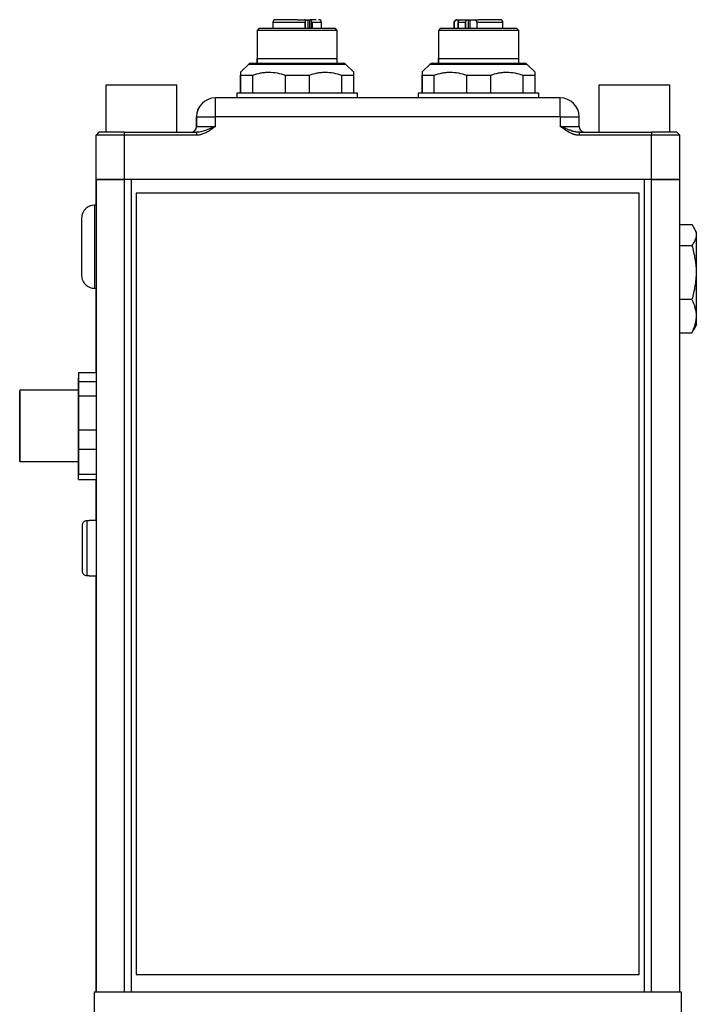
# Model space of a CAD drawing. Header units: inches. Extents: x 7.1 to 31.8, y 2.5 to 19.3.
# Tile 6 of 12: x 12.9 to 17.4, y 8 to 14.6. Entities that reach past the tile are written whole.
import ezdxf

# ---------------------------------------------------------------- set-up
doc = ezdxf.new("R2010")
doc.units = ezdxf.units.IN
doc.header["$MEASUREMENT"] = 0

msp = doc.modelspace()

# ---------------------------------------------------------------- linework, layer by layer
at = {"color": 7, "linetype": 'Continuous', "lineweight": 25}
for p, q in [((14.5701, 14.5408), (14.5701, 14.5014)), ((14.7845, 14.5408), (14.5701, 14.5408)), ((14.7795, 14.5605), (14.8037, 14.5605)), ((14.7845, 14.5014), (14.7845, 14.5408)), ((14.7871, 14.5014), (14.7871, 14.5533)), ((14.8037, 14.5605), (14.8144, 14.5605)), ((14.8037, 14.5014), (14.8037, 14.5605)), ((14.8144, 14.5605), (14.8174, 14.5605)), ((14.8144, 14.5014), (14.8144, 14.5605)), ((14.8247, 14.5533), (14.8247, 14.5014)), ((14.8929, 14.5408), (14.8306, 14.5408)), ((14.8306, 14.5408), (14.8306, 14.5014)), ((14.8719, 14.5605), (14.8726, 14.5605)), ((14.8929, 14.5014), (14.8929, 14.5408)), ((15.7701, 14.5408), (15.7701, 14.5014)), ((15.7705, 14.5408), (15.7701, 14.5408)), ((15.7705, 14.5014), (15.7705, 14.5408)), ((15.7942, 14.5605), (15.8094, 14.5605)), ((15.7962, 14.5369), (15.7962, 14.5014)), ((15.8425, 14.5408), (15.7968, 14.5408)), ((15.7968, 14.5014), (15.7968, 14.5408)), ((15.8425, 14.5408), (15.8425, 14.5014)), ((15.8475, 14.5014), (15.8475, 14.5514)), ((15.8595, 14.5605), (15.8647, 14.5605)), ((15.8647, 14.5605), (15.8758, 14.5605)), ((15.8647, 14.5014), (15.8647, 14.5605)), ((15.8758, 14.5605), (15.8962, 14.5605)), ((15.8758, 14.5014), (15.8758, 14.5605)), ((15.9199, 14.5408), (15.9199, 14.5014)), ((16.0929, 14.5408), (15.9199, 14.5408)), ((16.0929, 14.5014), (16.0929, 14.5408)), ((14.4775, 14.5014), (14.4657, 14.4896)), ((14.4657, 14.4896), (14.4657, 14.3046)), ((14.9972, 14.4896), (14.4657, 14.4896)), ((14.9854, 14.5014), (14.4775, 14.5014)), ((14.9972, 14.4896), (14.9854, 14.5014)), ((14.9972, 14.3046), (14.9972, 14.4896)), ((15.6775, 14.5014), (15.6657, 14.4896)), ((15.6657, 14.4896), (15.6657, 14.3046)), ((16.1972, 14.4896), (15.6657, 14.4896)), ((16.1854, 14.5014), (15.6775, 14.5014)), ((16.1972, 14.4896), (16.1854, 14.5014)), ((16.1972, 14.3046), (16.1972, 14.4896)), ((14.4657, 14.3046), (14.9972, 14.3046)), ((15.6657, 14.3046), (16.1972, 14.3046)), ((14.4108, 14.2663), (14.3572, 14.2127)), ((14.4108, 14.2663), (15.0522, 14.2663)), ((15.1058, 14.2127), (15.0522, 14.2663)), ((15.6108, 14.2663), (15.5572, 14.2127)), ((15.6108, 14.2663), (15.9315, 14.2663)), ((15.9315, 14.2663), (16.2522, 14.2663)), ((16.3058, 14.2127), (16.2522, 14.2663)), ((14.3575, 14.1933), (14.4381, 14.1933)), ((14.3575, 14.1933), (14.3575, 14.0752)), ((14.3575, 14.0752), (14.3575, 14.1933)), ((14.4381, 14.0752), (14.4381, 14.1933)), ((14.651, 14.1933), (14.651, 14.0752)), ((14.651, 14.1933), (14.8121, 14.1933)), ((14.8121, 14.0752), (14.8121, 14.1933)), ((15.025, 14.1933), (15.1055, 14.1933)), ((15.025, 14.1933), (15.025, 14.0752)), ((15.1055, 14.0752), (15.1055, 14.1933)), ((15.5575, 14.1933), (15.6381, 14.1933)), ((15.5575, 14.1933), (15.5575, 14.0752)), ((15.5575, 14.0752), (15.5575, 14.1933)), ((15.6381, 14.0752), (15.6381, 14.1933)), ((15.851, 14.1933), (16.0121, 14.1933)), ((15.851, 14.1933), (15.851, 14.0752)), ((16.0121, 14.0752), (16.0121, 14.1933)), ((16.225, 14.1933), (16.3055, 14.1933)), ((16.225, 14.1933), (16.225, 14.0752)), ((16.3055, 14.0752), (16.3055, 14.1933)), ((13.466, 14.1277), (13.466, 13.8152)), ((13.4662, 14.1277), (13.466, 14.1277)), ((13.4662, 14.1277), (13.4662, 13.8152)), ((13.7006, 14.1277), (13.4662, 14.1277)), ((13.935, 14.1277), (13.7006, 14.1277)), ((13.935, 13.8152), (13.935, 14.1277)), ((14.3315, 14.0752), (14.3315, 14.0432)), ((14.362, 14.0752), (14.3315, 14.0752)), ((15.1315, 14.0752), (14.362, 14.0752)), ((15.1315, 14.0432), (15.1315, 14.0752)), ((15.5315, 14.0752), (15.5315, 14.0432)), ((15.562, 14.0752), (15.5315, 14.0752)), ((16.3315, 14.0752), (15.562, 14.0752)), ((16.3315, 14.0432), (16.3315, 14.0752)), ((16.728, 14.1277), (16.728, 13.8152)), ((16.7282, 14.1277), (16.728, 14.1277)), ((16.7282, 14.1277), (16.7282, 13.8152)), ((16.9626, 14.1277), (16.7282, 14.1277)), ((17.197, 14.1277), (16.9626, 14.1277)), ((17.197, 13.8152), (17.197, 14.1277)), ((14.1904, 14.0432), (14.1906, 14.0432)), ((16.4726, 14.0432), (14.1906, 14.0432)), ((14.0654, 13.8546), (14.0654, 13.9182)), ((14.0654, 13.9182), (14.0656, 13.9182)), ((14.0656, 13.9182), (14.0656, 13.8546)), ((14.0656, 13.9182), (14.1906, 13.9182)), ((14.1906, 13.8546), (14.1906, 13.9182)), ((16.4726, 13.9182), (14.1906, 13.9182)), ((16.4726, 13.9182), (16.4726, 13.8546)), ((16.4726, 13.9182), (16.5976, 13.9182)), ((16.5976, 13.8546), (16.5976, 13.9182)), ((13.4004, 13.7955), (13.4201, 13.8152)), ((13.4203, 13.8152), (13.4006, 13.7955)), ((13.4201, 13.8152), (13.4203, 13.8152)), ((13.5881, 13.8152), (13.4203, 13.8152)), ((13.5881, 13.7955), (13.5881, 13.8152)), ((13.5881, 13.8152), (14.0644, 13.8152)), ((14.0644, 13.8152), (14.0644, 13.7955)), ((14.0654, 13.8546), (14.0656, 13.8546)), ((14.0656, 13.8546), (14.1906, 13.8546)), ((16.4726, 13.8546), (16.5976, 13.8546)), ((16.5988, 13.7955), (16.5988, 13.8152)), ((16.5988, 13.8152), (17.0751, 13.8152)), ((17.0751, 13.8152), (17.0751, 13.7955)), ((17.2429, 13.8152), (17.0751, 13.8152)), ((17.2626, 13.7955), (17.2429, 13.8152)), ((13.4006, 13.7955), (13.4004, 13.7955)), ((13.4004, 13.5022), (13.4004, 13.7955)), ((13.5881, 13.7955), (13.4006, 13.7955)), ((13.4006, 13.5022), (13.4006, 13.7955)), ((13.5881, 13.5022), (13.5881, 13.7955)), ((14.0644, 13.7955), (13.5881, 13.7955)), ((17.0751, 13.7955), (16.5988, 13.7955)), ((17.0751, 13.5022), (17.0751, 13.7955)), ((17.2626, 13.7955), (17.0751, 13.7955)), ((17.2626, 13.5022), (17.2626, 13.7955)), ((13.4006, 13.5022), (13.4004, 13.5022)), ((13.4004, 13.3332), (13.4004, 13.5022)), ((13.4004, 13.3332), (13.4004, 13.5022)), ((13.4004, 13.5022), (13.4004, 13.5022)), ((13.5881, 13.5022), (13.4006, 13.5022)), ((13.4006, 13.5022), (13.4006, 8.1272)), ((13.4006, 13.5022), (13.5886, 13.5022)), ((13.4006, 13.5022), (13.4006, 8.1272)), ((13.4006, 13.5022), (13.4006, 13.5022)), ((17.0751, 13.5022), (13.5881, 13.5022)), ((13.5886, 8.1272), (13.5886, 13.5022)), ((13.6351, 13.5022), (13.5886, 13.5022)), ((13.6351, 8.1272), (13.6351, 13.5022)), ((17.0281, 13.5022), (17.0281, 8.1272)), ((17.0746, 13.5022), (17.0281, 13.5022)), ((17.0281, 13.5022), (17.0281, 8.1272)), ((17.0746, 13.5022), (17.0746, 8.1272)), ((17.0746, 13.5022), (17.2626, 13.5022)), ((17.2626, 13.5022), (17.0751, 13.5022)), ((17.2626, 8.1272), (17.2626, 13.5022)), ((16.9951, 13.4122), (13.6651, 13.4122)), ((13.6651, 13.4122), (13.6651, 8.2422)), ((13.6651, 13.4122), (13.6651, 13.4122)), ((13.6651, 13.4122), (13.6651, 8.2422)), ((16.9951, 8.2422), (16.9951, 13.4122)), ((13.3354, 13.313), (13.3354, 13.3126)), ((13.4006, 13.3332), (13.3904, 13.3332)), ((13.3904, 13.3332), (13.3904, 12.7832)), ((17.2626, 13.205), (17.3431, 13.205)), ((17.3725, 13.1572), (17.3558, 13.1861)), ((17.2626, 13.0669), (17.3432, 13.0669)), ((13.3354, 12.8039), (13.3354, 12.8034)), ((13.3904, 12.7832), (13.4006, 12.7832)), ((13.4004, 12.2262), (13.4004, 12.7832)), ((13.4004, 12.2262), (13.4004, 12.7832)), ((17.3432, 12.7092), (17.2626, 12.7092)), ((17.3431, 12.4895), (17.3546, 12.509)), ((17.3558, 12.5083), (17.3725, 12.5372)), ((17.2626, 12.4895), (17.3431, 12.4895)), ((13.2854, 12.1082), (13.2855, 12.1922)), ((13.2855, 12.2262), (13.2855, 12.1654)), ((13.2855, 12.2262), (13.4006, 12.2262)), ((13.4006, 12.1654), (13.2855, 12.1654)), ((13.2855, 12.1082), (12.8955, 12.1082)), ((13.2855, 12.0724), (13.2855, 11.8455)), ((13.2855, 12.0724), (13.4006, 12.0724)), ((12.8955, 11.9708), (12.8955, 11.9708)), ((12.8955, 11.9408), (12.8955, 11.9408)), ((12.8955, 11.8037), (12.8955, 11.8037)), ((13.4006, 11.8455), (13.2855, 11.8455)), ((12.8955, 11.7737), (12.8955, 11.7737)), ((12.8955, 11.7225), (12.8955, 11.7225)), ((13.2855, 11.7184), (13.4006, 11.7184)), ((13.2855, 11.7184), (13.2855, 11.5523)), ((12.8955, 11.6362), (13.2855, 11.6362)), ((13.2855, 11.5182), (13.2855, 11.5791)), ((13.4006, 11.5523), (13.2855, 11.5523)), ((13.2855, 11.5182), (13.4006, 11.5182)), ((13.4004, 11.247), (13.4004, 11.5182)), ((13.4004, 11.247), (13.4004, 11.5182)), ((13.3389, 11.2453), (13.3389, 10.8832)), ((13.3554, 11.2453), (13.3389, 11.2453)), ((13.4006, 11.247), (13.3554, 11.247)), ((13.3554, 11.247), (13.3554, 11.2453)), ((13.3389, 10.8832), (13.3554, 10.8832)), ((13.3554, 10.8832), (13.3554, 10.8815)), ((13.3554, 10.8815), (13.4006, 10.8815)), ((13.4004, 8.1272), (13.4004, 10.8815)), ((13.4004, 8.1272), (13.4004, 10.8815)), ((13.6651, 8.2422), (16.9951, 8.2422)), ((13.6651, 8.2422), (13.6651, 8.2422)), ((13.3896, 6.1784), (13.3896, 8.1272)), ((13.3896, 8.1272), (17.2714, 8.1272)), ((17.2714, 8.1272), (17.2714, 6.1784))]:
    msp.add_line(p, q, dxfattribs=at)
at = {"color": 7, "linetype": 'Continuous', "lineweight": 25, "flags": 128}
for points in [[(16.4726, 13.9182), (16.4726, 13.9426), (16.4726, 13.9661), (16.4726, 13.9877), (16.4726, 14.0066), (16.4726, 14.0222), (16.4726, 14.0337), (16.4726, 14.0408), (16.4726, 14.0432)], [(17.3725, 13.1572), (17.3725, 13.1563), (17.3725, 13.1487), (17.3725, 13.1336), (17.3725, 13.1116), (17.3725, 13.083), (17.3725, 13.0486), (17.3725, 13.0092), (17.3725, 12.9659), (17.3725, 12.9196), (17.3725, 12.8716), (17.3725, 12.8229), (17.3725, 12.7749), (17.3725, 12.7286)], [(17.3725, 12.7286), (17.3725, 12.6853), (17.3725, 12.6459), (17.3725, 12.6115), (17.3725, 12.5829), (17.3725, 12.5608), (17.3725, 12.5458), (17.3725, 12.5382), (17.3725, 12.5372)], [(13.2855, 12.1654), (13.2855, 12.1558), (13.2855, 12.1455), (13.2855, 12.1347), (13.2855, 12.1233), (13.2855, 12.1113), (13.2855, 12.0988), (13.2855, 12.0858), (13.2855, 12.0724)], [(12.8954, 11.8722), (12.8954, 11.9144), (12.8954, 11.9552), (12.8955, 11.9933), (12.8955, 12.0275), (12.8955, 12.0567), (12.8955, 12.0801), (12.8955, 12.0967), (12.8955, 12.1061), (12.8955, 12.108), (12.8955, 12.1023), (12.8955, 12.0892), (12.8955, 12.0692), (12.8955, 12.0428), (12.8955, 12.011), (12.8955, 11.9746), (12.8955, 11.935), (12.8955, 11.8934), (12.8955, 11.8511), (12.8955, 11.8094), (12.8955, 11.7698), (12.8955, 11.7335), (12.8955, 11.7017), (12.8955, 11.6753), (12.8955, 11.6552), (12.8955, 11.6422), (12.8955, 11.6365), (12.8955, 11.6384), (12.8955, 11.6478), (12.8955, 11.6644), (12.8955, 11.6877), (12.8955, 11.717), (12.8955, 11.7512), (12.8954, 11.7893), (12.8954, 11.8301), (12.8954, 11.8722)], [(13.2855, 11.6362), (13.2855, 11.6365), (13.2855, 11.6422), (13.2855, 11.6552), (13.2855, 11.6753), (13.2855, 11.7017), (13.2855, 11.7335), (13.2855, 11.7698), (13.2855, 11.8094), (13.2855, 11.8511), (13.2855, 11.8934), (13.2855, 11.935), (13.2855, 11.9746), (13.2855, 12.011), (13.2855, 12.0428), (13.2855, 12.0692), (13.2855, 12.0892), (13.2855, 12.1023), (13.2855, 12.108), (13.2855, 12.1082)], [(12.8955, 11.695), (12.8955, 11.7048), (12.8955, 11.7217), (12.8955, 11.7448), (12.8955, 11.7733), (12.8955, 11.8059), (12.8955, 11.8413), (12.8955, 11.878), (12.8955, 11.9145), (12.8955, 11.9492), (12.8955, 11.9807), (12.8955, 12.0076), (12.8955, 12.0288), (12.8955, 12.0435), (12.8955, 12.051), (12.8955, 12.051), (12.8955, 12.0435), (12.8955, 12.0288), (12.8955, 12.0076), (12.8955, 11.9807), (12.8955, 11.9492), (12.8955, 11.9145), (12.8955, 11.878), (12.8955, 11.8413), (12.8955, 11.8059), (12.8955, 11.7733), (12.8955, 11.7448), (12.8955, 11.7217), (12.8955, 11.7048), (12.8955, 11.695)], [(12.8955, 11.9558), (12.8955, 11.9501), (12.8955, 11.9452), (12.8955, 11.9419), (12.8955, 11.9408), (12.8955, 11.9419), (12.8955, 11.9452), (12.8955, 11.9501), (12.8955, 11.9558), (12.8955, 11.9615), (12.8955, 11.9664), (12.8955, 11.9697), (12.8955, 11.9708), (12.8955, 11.9697), (12.8955, 11.9664), (12.8955, 11.9615), (12.8955, 11.9558)], [(12.8955, 11.9558), (12.8955, 11.9501), (12.8955, 11.9452), (12.8955, 11.9419), (12.8955, 11.9408), (12.8955, 11.9419), (12.8955, 11.9452), (12.8955, 11.9501), (12.8955, 11.9558), (12.8955, 11.9615), (12.8955, 11.9664), (12.8955, 11.9697), (12.8955, 11.9708), (12.8955, 11.9697), (12.8955, 11.9664), (12.8955, 11.9615), (12.8955, 11.9558)], [(12.8955, 11.7887), (12.8955, 11.7829), (12.8955, 11.7781), (12.8955, 11.7748), (12.8955, 11.7737), (12.8955, 11.7748), (12.8955, 11.7781), (12.8955, 11.7829), (12.8955, 11.7887), (12.8955, 11.7944), (12.8955, 11.7993), (12.8955, 11.8025), (12.8955, 11.8037), (12.8955, 11.8025), (12.8955, 11.7993), (12.8955, 11.7944), (12.8955, 11.7887)], [(12.8955, 11.7887), (12.8955, 11.7829), (12.8955, 11.7781), (12.8955, 11.7748), (12.8955, 11.7737), (12.8955, 11.7748), (12.8955, 11.7781), (12.8955, 11.7829), (12.8955, 11.7887), (12.8955, 11.7944), (12.8955, 11.7993), (12.8955, 11.8025), (12.8955, 11.8037), (12.8955, 11.8025), (12.8955, 11.7993), (12.8955, 11.7944), (12.8955, 11.7887)], [(13.2855, 11.8455), (13.2855, 11.829), (13.2855, 11.8127), (13.2855, 11.7964), (13.2855, 11.7804), (13.2855, 11.7645), (13.2855, 11.7489), (13.2855, 11.7335), (13.2855, 11.7184)], [(12.8955, 11.695), (12.8955, 11.7057), (12.8955, 11.7146), (12.8955, 11.7205), (12.8955, 11.7225), (12.8955, 11.7205), (12.8955, 11.7146), (12.8955, 11.7057), (12.8955, 11.695)], [(13.2855, 11.5791), (13.2855, 11.5887), (13.2854, 11.5989), (13.2854, 11.6098), (13.2854, 11.6212), (13.2854, 11.6332), (13.2854, 11.6362)]]:
    msp.add_lwpolyline(points, dxfattribs=at)
at = {"color": 7, "linetype": 'Continuous', "lineweight": 25}
for centre, radius, start, end in [((14.5898, 14.5408), 0.0197, 90, 180), ((14.8732, 14.5408), 0.0197, 0, 90), ((15.7898, 14.5408), 0.0197, 90, 180), ((16.0732, 14.5408), 0.0197, 360, 90), ((14.4247, 14.2524), 0.0197, 90, 135), ((15.0383, 14.2524), 0.0197, 45, 90), ((15.6247, 14.2524), 0.0197, 90, 135), ((16.2383, 14.2524), 0.0197, 45, 90), ((14.1904, 13.9182), 0.125, 90, 180), ((14.1906, 13.9182), 0.125, 90, 180), ((-206.7365, 13.9495), 220.9271, 359.991896, 0.024313), ((16.4726, 13.9182), 0.125, 360, 90), ((14.0261, 13.8546), 0.0394, 270, 0), ((14.0262, 13.8546), 0.0394, 270, 0), ((16.637, 13.8546), 0.0394, 180, 270), ((13.3904, 13.2482), 0.085, 90, 130.32022), ((13.3904, 12.8682), 0.085, 229.67978, 270), ((51.9896, 12.1888), 38.7042, 179.94456, 179.99495), ((-25.4187, 11.5557), 38.7042, 359.94456, 359.99495)]:
    msp.add_arc(centre, radius, start, end, dxfattribs=at)
for points in [[(14.7315, 14.5605), (14.6533, 14.5605), (14.5898, 14.5605), (14.5898, 14.5605)], [(14.7866, 14.5533), (14.7848, 14.5578), (14.7821, 14.5605), (14.7793, 14.5605)], [(14.7866, 14.5533), (14.787, 14.5525), (14.7871, 14.5515), (14.7871, 14.5506)], [(14.8174, 14.5605), (14.8202, 14.5605), (14.8229, 14.5578), (14.8247, 14.5533)], [(15.7962, 14.5458), (15.7962, 14.5477), (15.7965, 14.5496), (15.7973, 14.5514)], [(15.7968, 14.5408), (15.7964, 14.5424), (15.7962, 14.5441), (15.7962, 14.5458)], [(15.8094, 14.5605), (15.8046, 14.5605), (15.8, 14.5571), (15.7973, 14.5514)], [(15.8475, 14.5514), (15.8501, 14.5571), (15.8547, 14.5605), (15.8595, 14.5605)]]:
    msp.add_open_spline(points, degree=3, dxfattribs=at)
for points, knots in [([(14.7315, 14.5605), (14.7338, 14.5605), (14.7385, 14.5605), (14.7455, 14.5605), (14.7524, 14.5605), (14.7592, 14.5605), (14.766, 14.5605), (14.7727, 14.5605), (14.7771, 14.5605), (14.7793, 14.5605)], [0, 0, 0, 0, 0.143727, 0.286586, 0.42892, 0.57108, 0.713414, 0.856273, 1, 1, 1, 1]), ([(14.7845, 14.5408), (14.7849, 14.5418), (14.7855, 14.5434), (14.7864, 14.546), (14.787, 14.5483), (14.7871, 14.5498), (14.7871, 14.5506)], [0, 0, 0, 0, 0.294514, 0.501281, 0.772683, 1, 1, 1, 1]), ([(14.8567, 14.5605), (14.8534, 14.5605), (14.8444, 14.5605), (14.8278, 14.5605), (14.8174, 14.5605)], [0, 0, 0, 0, 0.3678994, 1, 1, 1, 1]), ([(14.8306, 14.5408), (14.8303, 14.5416), (14.8297, 14.5429), (14.8289, 14.5448), (14.8279, 14.5469), (14.8268, 14.5491), (14.8255, 14.5514), (14.8249, 14.5528), (14.8247, 14.5533)], [0, 0, 0, 0, 0.177254, 0.320709, 0.430366, 0.654593, 0.844112, 1, 1, 1, 1]), ([(15.7705, 14.5408), (15.7705, 14.5444), (15.7716, 14.5478), (15.775, 14.5532), (15.7772, 14.5552), (15.7818, 14.5581), (15.7842, 14.559), (15.7892, 14.5602), (15.7917, 14.5605), (15.7942, 14.5605)], [0, 0, 0, 0, 0.25, 0.25, 0.5, 0.5, 0.75, 0.75, 1, 1, 1, 1]), ([(15.8094, 14.5605), (15.8106, 14.5605), (15.8131, 14.5605), (15.8172, 14.5605), (15.8216, 14.5605), (15.8263, 14.5605), (15.8323, 14.5605), (15.84, 14.5605), (15.8494, 14.5605), (15.8561, 14.5605), (15.8595, 14.5605)], [0, 0, 0, 0, 0.100218, 0.200075, 0.299827, 0.399732, 0.500046, 0.666829, 0.833084, 1, 1, 1, 1]), ([(15.8475, 14.5514), (15.8472, 14.5508), (15.8466, 14.5495), (15.8454, 14.5471), (15.8439, 14.5442), (15.843, 14.542), (15.8425, 14.5408)], [0, 0, 0, 0, 0.171183, 0.394704, 0.670919, 1, 1, 1, 1]), ([(15.8962, 14.5605), (15.8987, 14.5605), (15.9012, 14.5602), (15.9061, 14.5591), (15.9085, 14.5581), (15.9132, 14.5552), (15.9154, 14.5532), (15.9188, 14.5479), (15.9199, 14.5444), (15.9199, 14.5408)], [0, 0, 0, 0, 0.25, 0.25, 0.5, 0.5, 0.75, 0.75, 1, 1, 1, 1]), ([(15.8962, 14.5605), (15.8985, 14.5605), (15.9031, 14.5605), (15.9101, 14.5605), (15.9172, 14.5605), (15.9244, 14.5605), (15.9291, 14.5605), (15.9315, 14.5605)], [0, 0, 0, 0, 0.200511, 0.400256, 0.599744, 0.799489, 1, 1, 1, 1]), ([(16.0732, 14.5605), (16.0713, 14.5605), (16.0684, 14.5605), (16.0507, 14.5605), (16.0324, 14.5605), (16.0099, 14.5605), (15.9768, 14.5605), (15.9493, 14.5605), (15.9315, 14.5605)], [0, 0, 0, 0, 0.239375, 0.369713, 0.499956, 0.630293, 0.760536, 1, 1, 1, 1]), ([(14.4247, 14.2721), (14.4247, 14.2721), (14.4248, 14.2721), (14.4254, 14.2721), (14.4265, 14.2721), (14.4279, 14.2721), (14.4308, 14.2721), (14.4362, 14.2721), (14.4459, 14.2721), (14.4586, 14.2721), (14.4797, 14.2721), (14.513, 14.2721), (14.5541, 14.2721), (14.5901, 14.2721), (14.618, 14.2721), (14.6466, 14.2721), (14.672, 14.2721), (14.6942, 14.2721), (14.7128, 14.2721), (14.7253, 14.2721), (14.7315, 14.2721)], [0, 0, 0, 0, 0.0233304, 0.0466208, 0.0699025, 0.0932068, 0.116565, 0.1783072, 0.2400922, 0.3044085, 0.3687679, 0.5000057, 0.6312436, 0.6955599, 0.7599193, 0.8216614, 0.8834464, 0.9223122, 0.961115, 1, 1, 1, 1]), ([(14.4657, 14.3046), (14.4657, 14.3046), (14.4657, 14.3013), (14.4657, 14.2925), (14.4658, 14.2889), (14.4658, 14.2807), (14.4658, 14.2761), (14.4658, 14.2711)], [0, 0, 0, 0, 0.5, 0.5, 0.75, 0.75, 1, 1, 1, 1]), ([(14.4657, 14.2711), (14.4657, 14.2811), (14.4657, 14.2894), (14.4657, 14.2983), (14.4657, 14.3006), (14.4657, 14.3037), (14.4657, 14.3046), (14.4657, 14.3046)], [0, 0, 0, 0, 0.5, 0.5, 0.75, 0.75, 1, 1, 1, 1]), ([(14.7315, 14.2721), (14.7502, 14.2721), (14.7888, 14.2721), (14.846, 14.2721), (14.9009, 14.2721), (14.95, 14.2721), (14.9899, 14.2721), (15.0182, 14.2721), (15.0353, 14.2721), (15.0373, 14.2721), (15.0383, 14.2721)], [0, 0, 0, 0, 0.116526, 0.240033, 0.368674, 0.500045, 0.631416, 0.760057, 0.883563, 1, 1, 1, 1]), ([(14.9973, 14.2711), (14.9972, 14.2811), (14.9972, 14.2894), (14.9972, 14.2983), (14.9972, 14.3006), (14.9972, 14.3037), (14.9972, 14.3046), (14.9972, 14.3046)], [0, 0, 0, 0, 0.5, 0.5, 0.75, 0.75, 1, 1, 1, 1]), ([(15.6247, 14.2721), (15.6247, 14.2721), (15.6248, 14.2721), (15.6254, 14.2721), (15.6265, 14.2721), (15.6279, 14.2721), (15.6308, 14.2721), (15.6362, 14.2721), (15.6459, 14.2721), (15.6586, 14.2721), (15.6797, 14.2721), (15.713, 14.2721), (15.7541, 14.2721), (15.7901, 14.2721), (15.818, 14.2721), (15.8466, 14.2721), (15.872, 14.2721), (15.8942, 14.2721), (15.9128, 14.2721), (15.9253, 14.2721), (15.9315, 14.2721)], [0, 0, 0, 0, 0.02333, 0.046621, 0.069903, 0.093207, 0.116565, 0.178307, 0.240092, 0.304408, 0.368768, 0.500006, 0.631244, 0.69556, 0.759919, 0.821661, 0.883446, 0.922312, 0.961115, 1, 1, 1, 1]), ([(15.6657, 14.3046), (15.6657, 14.3046), (15.6657, 14.3013), (15.6657, 14.2925), (15.6658, 14.2889), (15.6658, 14.2807), (15.6658, 14.2761), (15.6658, 14.2711)], [0, 0, 0, 0, 0.5, 0.5, 0.75, 0.75, 1, 1, 1, 1]), ([(15.6657, 14.2711), (15.6657, 14.2811), (15.6657, 14.2894), (15.6657, 14.2983), (15.6657, 14.3006), (15.6657, 14.3037), (15.6657, 14.3046), (15.6657, 14.3046)], [0, 0, 0, 0, 0.5, 0.5, 0.75, 0.75, 1, 1, 1, 1]), ([(15.9315, 14.2721), (15.9502, 14.2721), (15.9888, 14.2721), (16.046, 14.2721), (16.1009, 14.2721), (16.15, 14.2721), (16.1899, 14.2721), (16.2182, 14.2721), (16.2353, 14.2721), (16.2373, 14.2721), (16.2383, 14.2721)], [0, 0, 0, 0, 0.116526, 0.240033, 0.368674, 0.500045, 0.631416, 0.760057, 0.883563, 1, 1, 1, 1]), ([(16.1973, 14.2711), (16.1972, 14.2811), (16.1972, 14.2894), (16.1972, 14.2983), (16.1972, 14.3006), (16.1972, 14.3037), (16.1972, 14.3046), (16.1972, 14.3046)], [0, 0, 0, 0, 0.5, 0.5, 0.75, 0.75, 1, 1, 1, 1]), ([(14.3575, 14.2124), (14.3575, 14.2119), (14.3575, 14.2107), (14.3575, 14.1994), (14.3575, 14.1933)], [0, 0, 0, 0, 0.4597128, 1, 1, 1, 1]), ([(14.4381, 14.1933), (14.4554, 14.1996), (14.4729, 14.2045), (14.4996, 14.2096), (14.5085, 14.2109), (14.5265, 14.2126), (14.5356, 14.213), (14.581, 14.213), (14.6163, 14.2058), (14.651, 14.1933)], [0, 0, 0, 0, 0.25, 0.25, 0.375, 0.375, 0.5, 0.5, 1, 1, 1, 1]), ([(14.8121, 14.1933), (14.8294, 14.1996), (14.847, 14.2045), (14.8736, 14.2096), (14.8825, 14.2109), (14.9006, 14.2126), (14.9097, 14.213), (14.955, 14.213), (14.9903, 14.2058), (15.025, 14.1933)], [0, 0, 0, 0, 0.25, 0.25, 0.375, 0.375, 0.5, 0.5, 1, 1, 1, 1]), ([(15.1055, 14.1933), (15.1055, 14.1983), (15.1055, 14.2083), (15.1055, 14.2143), (15.1055, 14.2126), (15.1055, 14.2124)], [0, 0, 0, 0, 0.462771, 0.934372, 1, 1, 1, 1]), ([(15.5575, 14.2124), (15.5575, 14.2119), (15.5575, 14.2107), (15.5575, 14.1994), (15.5575, 14.1933)], [0, 0, 0, 0, 0.459713, 1, 1, 1, 1]), ([(15.6381, 14.1933), (15.6554, 14.1996), (15.6729, 14.2045), (15.6996, 14.2096), (15.7085, 14.2109), (15.7265, 14.2126), (15.7356, 14.213), (15.781, 14.213), (15.8163, 14.2058), (15.851, 14.1933)], [0, 0, 0, 0, 0.25, 0.25, 0.375, 0.375, 0.5, 0.5, 1, 1, 1, 1]), ([(16.0121, 14.1933), (16.0294, 14.1996), (16.047, 14.2045), (16.0736, 14.2096), (16.0825, 14.2109), (16.1006, 14.2126), (16.1097, 14.213), (16.155, 14.213), (16.1903, 14.2058), (16.225, 14.1933)], [0, 0, 0, 0, 0.25, 0.25, 0.375, 0.375, 0.5, 0.5, 1, 1, 1, 1]), ([(16.3055, 14.1933), (16.3055, 14.1983), (16.3055, 14.2083), (16.3055, 14.2143), (16.3055, 14.2126), (16.3055, 14.2124)], [0, 0, 0, 0, 0.462771, 0.934372, 1, 1, 1, 1]), ([(14.1906, 13.8546), (14.1851, 13.8505), (14.1756, 13.8434), (14.1609, 13.8328), (14.147, 13.8236), (14.133, 13.8154), (14.1203, 13.809), (14.1086, 13.8041), (14.0972, 13.8003), (14.0861, 13.7976), (14.0752, 13.7959), (14.068, 13.7957), (14.0644, 13.7955)], [0, 0, 0, 0, 0.146128, 0.250552, 0.382334, 0.499879, 0.593502, 0.682344, 0.766855, 0.847555, 0.925045, 1, 1, 1, 1]), ([(14.1906, 13.8546), (14.1681, 13.8452), (14.1457, 13.8356), (14.1143, 13.8245), (14.104, 13.8213), (14.0837, 13.8166), (14.074, 13.8152), (14.0644, 13.8152)], [0, 0, 0, 0, 0.5, 0.5, 0.75, 0.75, 1, 1, 1, 1]), ([(16.5988, 13.8152), (16.5966, 13.8153), (16.5922, 13.8154), (16.5856, 13.816), (16.5789, 13.817), (16.5722, 13.8183), (16.5653, 13.8199), (16.5584, 13.8217), (16.549, 13.8246), (16.5352, 13.8292), (16.5188, 13.8354), (16.5023, 13.8421), (16.4875, 13.8483), (16.4776, 13.8525), (16.4726, 13.8546)], [0, 0, 0, 0, 0.049612, 0.099853, 0.151017, 0.203357, 0.25696, 0.311378, 0.36655, 0.480404, 0.641914, 0.759935, 0.879537, 1, 1, 1, 1]), ([(16.5988, 13.7955), (16.5967, 13.7956), (16.5924, 13.7957), (16.586, 13.7963), (16.5795, 13.7973), (16.5729, 13.7986), (16.5662, 13.8004), (16.5594, 13.8025), (16.5525, 13.8051), (16.5455, 13.808), (16.5384, 13.8113), (16.5288, 13.8162), (16.5163, 13.8236), (16.5024, 13.8328), (16.4877, 13.8434), (16.4782, 13.8505), (16.4726, 13.8546)], [0, 0, 0, 0, 0.044652, 0.090126, 0.13658, 0.184159, 0.232999, 0.283224, 0.334952, 0.388288, 0.443327, 0.500158, 0.61713, 0.749466, 0.853399, 1, 1, 1, 1]), ([(13.3354, 13.3126), (13.3307, 13.3086), (13.3265, 13.3041), (13.319, 13.2944), (13.3158, 13.289), (13.3081, 13.2723), (13.3054, 13.26), (13.3054, 13.2476)], [0, 0, 0, 0, 0.25, 0.25, 0.5, 0.5, 1, 1, 1, 1]), ([(13.3054, 13.2476), (13.3054, 13.2439), (13.3054, 13.2223), (13.3054, 13.1521), (13.3054, 13.106), (13.3054, 13.0104), (13.3054, 12.9644), (13.3054, 12.8942), (13.3054, 12.8726), (13.3054, 12.8688)], [0, 0, 0, 0, 0.25, 0.25, 0.5, 0.5, 0.75, 0.75, 1, 1, 1, 1]), ([(17.3431, 13.205), (17.3516, 13.1937), (17.3586, 13.1824), (17.3684, 13.1594), (17.371, 13.1478), (17.3711, 13.1302), (17.3704, 13.1243), (17.3679, 13.1127), (17.366, 13.1069), (17.3587, 13.0896), (17.3517, 13.0782), (17.3432, 13.0669)], [0, 0, 0, 0, 0.25, 0.25, 0.5, 0.5, 0.625, 0.625, 0.75, 0.75, 1, 1, 1, 1]), ([(17.3432, 13.0669), (17.3517, 13.0377), (17.3587, 13.0083), (17.3684, 12.9489), (17.3711, 12.9188), (17.3711, 12.8732), (17.3704, 12.8579), (17.3679, 12.8277), (17.366, 12.8127), (17.3587, 12.7679), (17.3517, 12.7384), (17.3432, 12.7092)], [0, 0, 0, 0, 0.25, 0.25, 0.5, 0.5, 0.625, 0.625, 0.75, 0.75, 1, 1, 1, 1]), ([(13.3054, 12.8688), (13.3054, 12.8626), (13.3061, 12.8565), (13.3087, 12.8446), (13.3107, 12.8386), (13.3184, 12.8219), (13.3259, 12.8119), (13.3354, 12.8039)], [0, 0, 0, 0, 0.25, 0.25, 0.5, 0.5, 1, 1, 1, 1]), ([(17.3432, 12.7092), (17.3517, 12.6912), (17.3587, 12.6732), (17.3684, 12.6367), (17.371, 12.6182), (17.3711, 12.5902), (17.3704, 12.5808), (17.3679, 12.5623), (17.366, 12.553), (17.3587, 12.5255), (17.3517, 12.5074), (17.3431, 12.4895)], [0, 0, 0, 0, 0.25, 0.25, 0.5, 0.5, 0.625, 0.625, 0.75, 0.75, 1, 1, 1, 1]), ([(13.3389, 11.2453), (13.3349, 11.2453), (13.331, 11.2445), (13.3237, 11.2414), (13.3204, 11.2392), (13.3121, 11.2308), (13.3089, 11.2229), (13.3089, 11.215)], [0, 0, 0, 0, 0.25, 0.25, 0.5, 0.5, 1, 1, 1, 1]), ([(13.3089, 11.215), (13.3089, 11.2091), (13.3089, 11.1907), (13.3089, 11.1355), (13.3089, 11.1005), (13.3089, 11.028), (13.3089, 10.993), (13.3089, 10.9378), (13.3089, 10.9194), (13.3089, 10.9135)], [0, 0, 0, 0, 0.25, 0.25, 0.5, 0.5, 0.75, 0.75, 1, 1, 1, 1]), ([(13.3089, 10.9135), (13.3089, 10.9095), (13.3097, 10.9056), (13.3126, 10.8983), (13.3148, 10.8949), (13.3231, 10.8865), (13.3309, 10.8832), (13.3389, 10.8832)], [0, 0, 0, 0, 0.25, 0.25, 0.5, 0.5, 1, 1, 1, 1])]:
    msp.add_open_spline(points, degree=3, knots=knots, dxfattribs=at)

doc.saveas('drawing.dxf')
